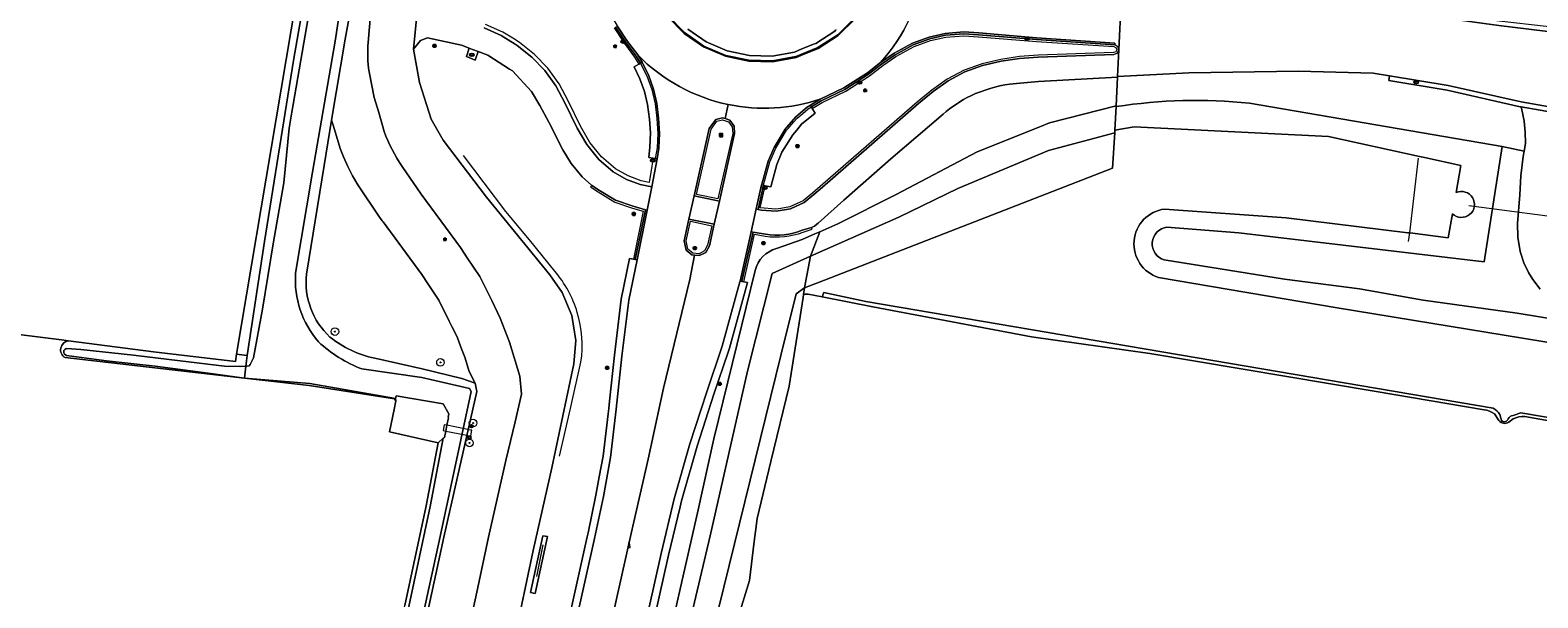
# Model space of a CAD drawing. Header units: metres. Extents: x 149984 to 156489, y 469398 to 478068.
# Tile 88 of 256: x 153676 to 153836, y 470538 to 470598. Entities that reach past the tile are written whole.
import ezdxf
from ezdxf.enums import TextEntityAlignment as Align

# ---------------------------------------------------------------- set-up
doc = ezdxf.new("R2010")
doc.units = ezdxf.units.M
doc.header["$LTSCALE"] = 0.75
for name, color, linetype, lineweight in [('B-WE-GK-BESCHOEIING-G', 252, 'GK-BESCHOEIING-SO', 18), ('B-WE-GR-BOOM-S', 252, 'Continuous', 25), ('B-WE-GR-GRAS-GV', 252, 'Continuous', 13), ('B-WE-GR-GROENVOORZIENING-GV', 252, 'Continuous', 18), ('B-WE-GR-HAAG-G', 252, 'GR-HAAG1-SO', 13), ('B-WE-IE-MEUBILAIR-S', 252, 'Continuous', 25), ('B-WE-IE-MEUBILAIR_WEGMEUBILAIR-GV', 252, 'Continuous', 18), ('B-WE-IE-MEUBILAIR_WEGMEUBILAIR-S', 252, 'Continuous', 25), ('B-WE-IE-TERREINAFSCHEIDING_KUNSTMATIG_HEKWERK_RASTER-G', 252, 'IE-TERREINAFSCHEIDING_KUNSTMATIG-SO', 18), ('B-WE-KW-KUNSTWERK_DEK-GV', 6, 'Continuous', 18), ('B-WE-KW-KUNSTWERK_DUIKER-G', 6, 'Continuous', 18), ('B-WE-KW-KUNSTWERK_STUW-G', 6, 'Continuous', 18), ('B-WE-OG-BEBOUWING_LAGE TRAFO-GV', 6, 'Continuous', 18), ('B-WE-OG-TERREIN_ERF-GV', 252, 'Continuous', 18), ('B-WE-OG-TERREIN_OEVER-GV', 252, 'Continuous', 18), ('B-WE-OG-WATER-GV', 252, 'Continuous', 18), ('B-WE-OG-WATER_SLOOT-GV', 252, 'Continuous', 18), ('B-WE-OG-WEG-GV', 252, 'Continuous', 18), ('B-WE-VH-GESLOTENVERHARDING-GV', 252, 'Continuous', 18), ('B-WE-VH-GESLOTENVERHARDING_ASFALT-GV', 252, 'Continuous', 18), ('B-WE-VH-GESLOTENVERHARDING_BETON-GV', 252, 'Continuous', 18), ('B-WE-VH-HALFVERHARDING-GV', 252, 'Continuous', 18), ('B-WE-VH-OPENVERHARDING-GV', 252, 'Continuous', 18)]:
    doc.layers.add(name, color=color, linetype=linetype, lineweight=lineweight)
doc.styles.add('NLCS-ISO', font='NLCS-ISO.ttf')
doc.linetypes.add('GK-BESCHOEIING-SO', pattern='A,18,-3,[1,NLCS.SHX,S=0.6,R=0,X=0,Y=0],-3', length=24)
doc.linetypes.add('GR-HAAG1-SO', pattern='A,6,[176,NLCS.SHX,S=0.125,R=0,X=0,Y=0],-2', length=8)
doc.linetypes.add('IE-TERREINAFSCHEIDING_KUNSTMATIG-SO', pattern='A,4,[82,NLCS.SHX,S=0.75,R=90,X=0,Y=0],4,-2', length=10)

# ---------------------------------------------------------------- blocks, each defined once
blk = doc.blocks.new('SIE-MEUBILAIR_BORD_INFORMATIE-SO')
h = blk.add_hatch(color=256)
h.dxf.hatch_style = 1
h.paths.add_polyline_path([(0.13, 0.2), (-0.33, 0.2), (-0.33, 0.08), (-0.13, 0.08), (-0.13, -0.65), (0.13, -0.65)])
h = blk.add_hatch(color=256)
h.dxf.hatch_style = 1
edge = h.paths.add_edge_path()
edge.add_arc((0, 0.5), 0.149, 0, 360)
for points in [[(-0.75, -0.75), (0.75, -0.75), (0.75, 0.75), (-0.75, 0.75)], [(0.13, 0.2), (-0.33, 0.2), (-0.33, 0.08), (-0.13, 0.08), (-0.13, -0.65), (0.13, -0.65)]]:
    blk.add_lwpolyline(points, close=True)
blk.add_circle((0, 0.5), 0.149)
blk = doc.blocks.new('SIE-MEUBILAIR_BORD_VERKEER-SO')
blk.add_lwpolyline([(-0.5625, -0.5625), (0.5625, -0.5625), (0.5625, 0.5625), (-0.5625, 0.5625)], close=True)
at = {"style": 'NLCS-ISO'}
blk.add_text('vb', height=0.75, dxfattribs=at).set_placement((0, 0), align=Align.MIDDLE_CENTER)
blk = doc.blocks.new('SIE-MEUBILAIR_PAAL_LICHTMAST-SO')
for points in [[(-0.62, 0), (-1, 0)], [(-0.71, 0.71), (-0.44, 0.44)], [(0, 1), (0, 0.62)], [(0.44, 0.44), (0.71, 0.71)], [(1, 0), (0.62, 0)], [(-0.71, -0.71), (-0.44, -0.44)], [(0, -0.62), (0, -1)], [(0.44, -0.44), (0.71, -0.71)]]:
    blk.add_lwpolyline(points)
blk.add_circle((0, 0), 0.5)
blk = doc.blocks.new('SIE-MEUBILAIR_PAAL_VERKEERSBORD-SO')
blk.add_circle((0, 0), 0.75)
at = {"style": 'NLCS-ISO'}
blk.add_text('vb', height=0.75, dxfattribs=at).set_placement((0, 0.07), align=Align.MIDDLE_CENTER)
blk = doc.blocks.new('SIE-MEUBILAIR_PAAL-SO')
blk.add_circle((0, 0), 0.75)
blk = doc.blocks.new('SIE-MEUBILAIR_PUT_KOLK-SO')
blk.add_ellipse((0, 0), major_axis=(1.25, 0), ratio=0.54)
at = {"style": 'NLCS-ISO'}
blk.add_text('klk', height=0.75, dxfattribs=at).set_placement((0.03, 0), align=Align.MIDDLE_CENTER)
blk = doc.blocks.new('SGR-BOOM_GBKN-SO')
at = {"linetype": 'ByBlock', "lineweight": 18}
h = blk.add_hatch(color=0, dxfattribs=at)
h.dxf.hatch_style = 1
edge = h.paths.add_edge_path()
edge.add_arc((0, 0), 0.25, 0, 360)
at = {"color": 0, "linetype": 'ByBlock', "lineweight": 18}
for radius in [2, 0.25]:
    blk.add_circle((0, 0), radius, dxfattribs=at)
at = {"color": 0, "linetype": 'ByBlock', "lineweight": 18, "style": 'NLCS-ISO'}
blk.add_attdef('SOORT', (2.5, 0), '', height=1.5, dxfattribs=at)
blk = doc.blocks.new('SIE-WEG_GELEIDECONSTRUCTIE-SO')
at = {"color": 0, "linetype": 'ByBlock', "lineweight": 18}
blk.add_lwpolyline([(0.4, -0.87), (0.2, 1.59), (-0.2, 1.59), (-0.4, -0.87), (-0.65, -0.87), (-0.65, -1.59), (0.65, -1.59), (0.65, -0.87)], close=True, dxfattribs=at)

msp = doc.modelspace()

# ---------------------------------------------------------------- linework, layer by layer
at = {"layer": 'B-WE-GK-BESCHOEIING-G', "flags": 128}
msp.add_lwpolyline([(153754.587, 470572.642), (153758.655, 470574.468), (153760.161, 470575.144), (153768, 470578.622)], dxfattribs=at)
at = {"layer": 'B-WE-GR-GRAS-GV', "flags": 128}
msp.add_lwpolyline([(153684.963, 470667.95), (153684.764, 470666.841), (153677.551, 470626.603), (153668.347, 470577.744), (153667.316, 470571.244), (153667.235, 470569.817), (153667.329, 470569.308), (153667.496, 470568.793), (153668.82, 470566.94), (153674.214, 470566.246), (153679.296, 470565.593), (153680.014, 470565.501), (153689.029, 470564.341), (153697.709, 470563.302), (153697.84, 470564.08), (153706.239, 470613.999), (153707.345, 470620.577), (153709.206, 470631.635), (153711.768, 470646.866), (153714.607, 470663.738), (153685.211, 470669.334)], close=True, dxfattribs=at)
for points in [[(153830.013, 470558.189), (153818.583, 470560.135), (153794.59, 470564.144), (153782.042, 470565.928), (153765.227, 470569.101), (153759.864, 470570.177), (153758.403, 470570.429), (153758.238, 470570.451), (153758.155, 470570.453), (153758.072, 470570.449), (153757.907, 470570.424), (153757.861, 470570.096), (153756.385, 470560.697), (153754.444, 470552.727), (153752.971, 470546.681), (153752.803, 470545.301), (153752.673, 470544.231), (153752.173, 470540.107), (153750.311, 470534.042)], [(153680.014, 470565.501), (153679.296, 470565.593), (153674.214, 470566.246)], [(153714.721, 470559.133), (153714.571, 470559.341), (153705.539, 470560.758), (153698.672, 470561.534), (153679.657, 470563.726)], [(153499.477, 470516.877), (153502.708, 470516.005), (153523.423, 470513.753), (153600.591, 470504.229), (153606.098, 470503.911), (153608.288, 470503.641), (153609.182, 470503.256), (153609.244, 470503.161), (153615.334, 470502.409), (153616.459, 470508.082), (153607.468, 470513.876), (153608.026, 470519.792), (153609.254, 470522.694), (153618.595, 470521.506), (153619.13, 470525.382), (153622.277, 470548.19), (153622.425, 470549.26), (153713.645, 470528.087), (153715.662, 470537.45), (153717.92, 470548.015), (153719.198, 470554.679), (153714.049, 470555.853), (153714.536, 470558.23), (153714.721, 470559.133)], [(153831.577, 470557.053), (153831.11, 470557.749)], [(153833.078, 470557.223), (153832.622, 470556.896)], [(154341.513, 470546.94), (154284.533, 470556.576), (154279.674, 470518.766), (154279.294, 470516.609), (154275.929, 470493.702), (154271.941, 470487.341), (154270.049, 470484.834), (154267.868, 470483.541), (154264.349, 470483.663), (154109.554, 470510.987), (153870.11, 470551.713), (153846.608, 470555.3), (153834.308, 470557.494)]]:
    msp.add_lwpolyline(points, dxfattribs=at)
at = {"layer": 'B-WE-GR-GRAS-GV'}
for points in [[(153679.657, 470563.726, -0.709272), (153680.014, 470565.501)], [(153831.11, 470557.749, 0.1442247), (153830.013, 470558.189)], [(153832.622, 470556.896, -0.4121947), (153831.577, 470557.053)], [(153834.308, 470557.494, 0.1413151), (153833.078, 470557.223)]]:
    msp.add_lwpolyline(points, format="xyb", dxfattribs=at)
at = {"layer": 'B-WE-GR-GROENVOORZIENING-GV', "flags": 128}
for points in [[(153711.823, 470610.989), (153709.323, 470597.482), (153707.901, 470588.886), (153708.099, 470588.242), (153708.805, 470585.892), (153709.155, 470584.987), (153709.606, 470583.981), (153710.11, 470583), (153710.665, 470582.047), (153712.991, 470578.622), (153713.261, 470578.229), (153713.354, 470578.098), (153717.452, 470572.521), (153718.125, 470571.521), (153719.266, 470569.825), (153720.371, 470567.571), (153720.639, 470567.024), (153721.185, 470565.909), (153721.604, 470564.822), (153722.015, 470563.757), (153722.46, 470562.258), (153723.096, 470561.011), (153723.283, 470560.117), (153719.803, 470544.677), (153716.047, 470527.38)], [(153711.783, 470597.119), (153712.214, 470602.122)], [(153724.048, 470598.663), (153725.863, 470597.87), (153727.354, 470596.933), (153727.567, 470596.799), (153729.116, 470595.556), (153730.488, 470594.149), (153731.671, 470592.509), (153732.613, 470590.738), (153733.926, 470588.046), (153734.937, 470586.301), (153736.195, 470584.715), (153737.744, 470583.401), (153739.135, 470582.608), (153740.595, 470582.07), (153741.842, 470581.823), (153742.379, 470584.797), (153742.182, 470584.828), (153741.984, 470584.86), (153741.503, 470584.936), (153741.61, 470586.023), (153741.677, 470587.545), (153741.582, 470589), (153741.367, 470590.559), (153741.064, 470591.926), (153740.569, 470593.276), (153739.947, 470594.544), (153740.448, 470594.831), (153740.621, 470594.931), (153740.795, 470595.03), (153740.337, 470595.794), (153739.245, 470597.237), (153738.159, 470598.87)], [(153732.987, 470535.844), (153734.987, 470544.725), (153735.074, 470545.145), (153735.911, 470549.159), (153736.264, 470551.096), (153736.659, 470553.268), (153737.187, 470557.776), (153737.254, 470558.345), (153737.334, 470559.096), (153737.858, 470563.983), (153738.595, 470569.918), (153739.477, 470574.227), (153739.87, 470574.152), (153740.066, 470574.112), (153740.262, 470574.072), (153741.341, 470579.34), (153741.149, 470579.394), (153739.85, 470579.757), (153737.982, 470580.392), (153736.279, 470581.427), (153735.472, 470581.976), (153735.436, 470582.001), (153734.433, 470582.894), (153733.272, 470584.31), (153732.391, 470585.744), (153730.902, 470588.683), (153729.968, 470590.423), (153729.072, 470591.908), (153727.049, 470594.105), (153726.757, 470594.292), (153724.443, 470595.773), (153723.435, 470596.163), (153723.115, 470595.252), (153722.187, 470595.647), (153722.468, 470596.52), (153721.664, 470596.829), (153718.068, 470597.614), (153717.306, 470597.311), (153716.58, 470596.418), (153717.198, 470592.861), (153718.437, 470589.005), (153719.705, 470586.764), (153724.311, 470580.718), (153731.021, 470572.494), (153732.343, 470570.628), (153733.364, 470568.184), (153733.778, 470565.518), (153733.549, 470563.078), (153731.219, 470552.031), (153729.269, 470543.269), (153727.922, 470536.925)], [(153713.47, 470587.692), (153712.888, 470589.681), (153712.397, 470591.273), (153711.874, 470594.012)], [(153755.028, 470575.284), (153757.739, 470576.225), (153759.114, 470576.836), (153759.636, 470577.068), (153761.533, 470577.91), (153767.728, 470581.024), (153776.281, 470585.523), (153782.929, 470588.178), (153783.961, 470588.59), (153791.021, 470590.401), (153791.166, 470593.449), (153782.8, 470592.973), (153780.463, 470592.77), (153779.773, 470592.71)], [(153717.452, 470572.521), (153713.354, 470578.098), (153713.261, 470578.229), (153712.991, 470578.622), (153710.665, 470582.047), (153710.11, 470583), (153709.606, 470583.981), (153709.155, 470584.987), (153708.805, 470585.892), (153708.099, 470588.242), (153707.901, 470588.886), (153707.106, 470584.08), (153705.236, 470572.561)], [(153772.68, 470589.505), (153767.164, 470584.772), (153762.182, 470580.408), (153759.443, 470577.962), (153759.311, 470577.856), (153759.071, 470577.663), (153758.726, 470577.528), (153757.762, 470577.215)], [(153713.968, 470498.637), (153714.235, 470498.62), (153716.727, 470509.629), (153720.635, 470526.703), (153720.896, 470527.841), (153723.283, 470538.87), (153724.535, 470544.69), (153726.366, 470552.822), (153727.336, 470556.927), (153728.023, 470559.832), (153727.826, 470561.751), (153726.751, 470565.371), (153726.269, 470566.621), (153725.771, 470567.912), (153724.86, 470569.771), (153723.605, 470572.332), (153722.273, 470574.312), (153721.542, 470575.398), (153717.383, 470581.058), (153715.377, 470583.981)], [(153753.863, 470576.794), (153752.552, 470577.029), (153752.355, 470577.064), (153751.182, 470571.829), (153751.368, 470571.787), (153751.574, 470571.744), (153751.965, 470571.668), (153750.042, 470564.709), (153749.9, 470564.291), (153748.399, 470559.86), (153746.621, 470554.34), (153744.984, 470548.553), (153744.826, 470547.9), (153743.59, 470542.8), (153741.619, 470533.947)], [(153712.467, 470563.667), (153717.489, 470562.524), (153721.707, 470561.516), (153723.096, 470561.011), (153722.46, 470562.258), (153722.015, 470563.757), (153721.604, 470564.822), (153721.185, 470565.909), (153720.639, 470567.024), (153720.371, 470567.571), (153719.266, 470569.825), (153718.125, 470571.521), (153717.452, 470572.521)], [(153742.449, 470527.007), (153742.859, 470527.709), (153743.453, 470528.265), (153744.181, 470528.628), (153744.762, 470528.728), (153744.947, 470529.568), (153745.856, 470533.655), (153745.459, 470534.061), (153744.994, 470534.726), (153744.644, 470535.457), (153744.418, 470536.236), (153744.323, 470537.041), (153746.677, 470547.272), (153748.393, 470555.111), (153750.86, 470565.168), (153752.783, 470572.958)]]:
    msp.add_lwpolyline(points, dxfattribs=at)
for points in [[(153780.797, 470595.437), (153782.771, 470595.573), (153790.765, 470595.842), (153791.145, 470595.981), (153791.303, 470596.336), (153791.191, 470596.69), (153790.864, 470596.885), (153790.891, 470597.06), (153782.598, 470597.618), (153776.467, 470598.129), (153774.879, 470598.232), (153772.913, 470598.076), (153771.221, 470597.696), (153769.446, 470597.043), (153767.487, 470595.985), (153766.053, 470594.994), (153764.674, 470593.906), (153762.177, 470592.305), (153759.666, 470591.111), (153758.622, 470590.473), (153758.727, 470590.303), (153758.831, 470590.132), (153759.142, 470589.623), (153757.697, 470588.448), (153757.186, 470587.835), (153756.756, 470587.32), (153755.613, 470585.477), (153755.077, 470584.191), (153754.439, 470581.803), (153753.842, 470581.939), (153753.647, 470581.983), (153753.451, 470582.028), (153752.87, 470579.475), (153753.08, 470579.428), (153753.425, 470579.352), (153754.99, 470579.242), (153756.521, 470579.504), (153757.966, 470580.166), (153758.979, 470580.99), (153759.903, 470581.794), (153770.083, 470590.648), (153771.617, 470591.908), (153773.236, 470593.065), (153774.994, 470594.016), (153776.875, 470594.67), (153778.833, 470595.121)], [(153729.454, 470538.738), (153730.789, 470544.755), (153730.293, 470544.828), (153728.966, 470538.847)], [(153729.454, 470538.738), (153728.966, 470538.847), (153730.293, 470544.828), (153730.789, 470544.755)]]:
    msp.add_lwpolyline(points, close=True, dxfattribs=at)
at = {"layer": 'B-WE-GR-GROENVOORZIENING-GV'}
for points in [[(153711.874, 470594.012, -0.0601822), (153711.783, 470597.119)], [(153775.641, 470591.478, 0.070855), (153772.68, 470589.505)], [(153779.773, 470592.71, 0.0716191), (153775.641, 470591.478)], [(153715.377, 470583.981, -0.0665668), (153713.47, 470587.692)], [(153757.762, 470577.215, -0.1326303), (153753.863, 470576.794)], [(153752.783, 470572.958, -0.27324), (153755.028, 470575.284)], [(153705.236, 470572.561, 0.2355424), (153707.718, 470565.905)], [(153707.718, 470565.905, 0.1224489), (153712.467, 470563.667)]]:
    msp.add_lwpolyline(points, format="xyb", dxfattribs=at)
at = {"layer": 'B-WE-GR-HAAG-G', "flags": 128}
msp.add_lwpolyline([(153729.651, 470540.523), (153730.308, 470543.869)], dxfattribs=at)
at = {"layer": 'B-WE-IE-MEUBILAIR_WEGMEUBILAIR-GV', "flags": 128}
for points in [[(153743.455, 470599.904), (153745.238, 470598.082), (153747.305, 470596.652), (153749.633, 470595.657), (153752.106, 470595.136), (153754.626, 470595.082), (153757.111, 470595.528), (153757.597, 470595.726), (153759.466, 470596.486), (153761.583, 470597.863), (153763.378, 470599.63)], [(153763.301, 470599.695), (153761.52, 470597.941), (153759.419, 470596.575), (153757.62, 470595.843), (153757.083, 470595.625), (153754.618, 470595.182), (153752.117, 470595.236), (153749.663, 470595.753), (153747.354, 470596.74), (153745.303, 470598.159), (153743.534, 470599.967)], [(153724.048, 470598.663), (153725.863, 470597.87), (153727.354, 470596.933), (153727.567, 470596.799), (153729.116, 470595.556), (153730.488, 470594.149), (153731.671, 470592.509), (153732.613, 470590.738), (153733.926, 470588.046), (153734.937, 470586.301), (153736.195, 470584.715), (153737.744, 470583.401), (153739.135, 470582.608), (153740.595, 470582.07), (153741.842, 470581.823), (153742.379, 470584.797), (153742.182, 470584.828), (153741.984, 470584.86), (153741.832, 470584.007), (153741.527, 470582.293), (153740.704, 470582.456), (153739.304, 470582.972), (153737.974, 470583.73), (153736.484, 470584.994), (153735.268, 470586.527), (153734.279, 470588.234), (153732.969, 470590.92), (153732.011, 470592.721), (153730.795, 470594.407), (153729.385, 470595.853), (153727.799, 470597.125), (153727.507, 470597.309), (153727.447, 470597.347), (153726.051, 470598.225), (153724.19, 470599.038)], [(153737.819, 470598.658), (153738.777, 470597.219), (153738.919, 470597.005), (153740.005, 470595.57), (153740.173, 470595.29), (153740.448, 470594.831), (153740.621, 470594.931), (153740.171, 470595.682), (153739.082, 470597.121), (153737.989, 470598.764)], [(153737.989, 470598.764), (153739.082, 470597.121), (153740.171, 470595.682), (153740.621, 470594.931), (153740.795, 470595.03), (153740.337, 470595.794), (153739.245, 470597.237), (153738.159, 470598.87)], [(153753.863, 470576.794), (153752.552, 470577.029), (153751.586, 470572.751), (153751.368, 470571.787), (153751.574, 470571.744), (153752.696, 470576.8), (153753.843, 470576.594)], [(153757.855, 470577.009), (153758.799, 470577.335), (153758.726, 470577.528), (153757.762, 470577.215)]]:
    msp.add_lwpolyline(points, dxfattribs=at)
for points in [[(153753.842, 470581.939), (153753.647, 470581.983), (153753.08, 470579.428), (153753.425, 470579.352), (153754.99, 470579.242), (153756.521, 470579.504), (153757.966, 470580.166), (153758.979, 470580.99), (153759.903, 470581.794), (153770.083, 470590.648), (153771.617, 470591.908), (153773.236, 470593.065), (153774.994, 470594.016), (153776.875, 470594.67), (153778.833, 470595.121), (153780.797, 470595.437), (153782.771, 470595.573), (153790.765, 470595.842), (153791.145, 470595.981), (153791.303, 470596.336), (153791.191, 470596.69), (153790.864, 470596.885), (153782.583, 470597.419), (153776.452, 470597.93), (153774.88, 470598.031), (153772.943, 470597.878), (153771.278, 470597.504), (153769.528, 470596.86), (153767.592, 470595.814), (153766.172, 470594.833), (153764.79, 470593.743), (153762.274, 470592.13), (153759.761, 470590.935), (153758.727, 470590.303), (153758.831, 470590.132), (153759.857, 470590.759), (153762.372, 470591.955), (153764.906, 470593.58), (153766.291, 470594.672), (153767.696, 470595.643), (153769.611, 470596.677), (153771.334, 470597.311), (153772.973, 470597.679), (153774.882, 470597.831), (153776.437, 470597.73), (153782.568, 470597.219), (153790.78, 470596.698), (153791.023, 470596.557), (153791.089, 470596.348), (153790.997, 470596.14), (153790.726, 470596.041), (153782.761, 470595.773), (153780.774, 470595.636), (153778.795, 470595.317), (153776.82, 470594.862), (153774.913, 470594.2), (153773.13, 470593.235), (153771.495, 470592.067), (153769.954, 470590.801), (153759.945, 470582.096), (153758.85, 470581.143), (153758.681, 470581.005), (153757.86, 470580.337), (153757.214, 470580.041), (153756.461, 470579.697), (153755.502, 470579.533), (153754.98, 470579.443), (153753.319, 470579.58)], [(153790.864, 470596.885), (153790.891, 470597.06), (153782.598, 470597.618), (153776.467, 470598.129), (153774.879, 470598.232), (153772.913, 470598.076), (153771.221, 470597.696), (153769.446, 470597.043), (153767.487, 470595.985), (153766.053, 470594.994), (153764.674, 470593.906), (153762.177, 470592.305), (153759.666, 470591.111), (153758.622, 470590.473), (153758.727, 470590.303), (153759.761, 470590.935), (153762.274, 470592.13), (153764.79, 470593.743), (153766.172, 470594.833), (153767.592, 470595.814), (153769.528, 470596.86), (153771.278, 470597.504), (153772.943, 470597.878), (153774.88, 470598.031), (153776.452, 470597.93), (153782.583, 470597.419)], [(153740.621, 470594.931), (153740.636, 470594.907), (153740.637, 470594.905), (153741.298, 470593.598), (153741.816, 470592.122), (153742.166, 470590.601), (153742.352, 470589.07), (153742.452, 470587.461), (153742.383, 470585.944), (153742.284, 470585.396), (153742.182, 470584.828), (153742.379, 470584.797), (153742.582, 470585.922), (153742.652, 470587.463), (153742.551, 470589.088), (153742.363, 470590.636), (153742.008, 470592.178), (153741.482, 470593.677), (153740.812, 470595.002), (153740.795, 470595.03)], [(153758.622, 470590.473), (153758.272, 470590.259), (153757.091, 470589.228), (153756.127, 470588.143), (153755.948, 470587.942), (153754.774, 470585.995), (153754.155, 470584.539), (153753.467, 470582.097), (153753.451, 470582.028), (153753.647, 470581.983), (153753.661, 470582.048), (153754.344, 470584.472), (153754.953, 470585.904), (153756.11, 470587.823), (153756.282, 470588.016), (153756.887, 470588.698), (153757.232, 470589.086), (153757.812, 470589.592), (153758.391, 470590.097), (153758.567, 470590.205), (153758.727, 470590.303)], [(153746.315, 470580.861), (153748.98, 470580.295), (153750.594, 470587.467), (153750.535, 470588.254), (153750.08, 470588.884), (153749.597, 470589.049), (153749.328, 470589.141), (153748.604, 470588.956), (153747.919, 470588.016)], [(153748.105, 470587.932), (153748.723, 470588.78), (153749.32, 470588.932), (153749.955, 470588.715), (153750.34, 470588.183), (153750.392, 470587.482), (153748.828, 470580.532), (153746.554, 470581.015)], [(153741.149, 470579.394), (153739.85, 470579.757), (153737.982, 470580.392), (153736.279, 470581.427), (153735.472, 470581.976), (153735.339, 470581.828), (153736.149, 470581.273), (153737.896, 470580.21), (153739.791, 470579.566), (153740.913, 470579.24), (153739.87, 470574.152), (153740.066, 470574.112)], [(153753.647, 470581.983), (153753.451, 470582.028), (153752.87, 470579.475), (153753.08, 470579.428)], [(153741.149, 470579.394), (153740.066, 470574.112), (153740.262, 470574.072), (153741.341, 470579.34)], [(153748.438, 470577.849), (153745.758, 470578.402), (153745.243, 470576.094), (153745.465, 470575.111), (153746.075, 470574.608), (153746.361, 470574.579), (153746.869, 470574.528), (153747.552, 470574.874), (153747.931, 470575.557)], [(153747.742, 470575.629), (153747.407, 470575.025), (153746.831, 470574.733), (153746.155, 470574.801), (153745.645, 470575.222), (153745.448, 470576.094), (153745.91, 470578.166), (153748.199, 470577.694)], [(153752.552, 470577.029), (153752.355, 470577.064), (153751.182, 470571.829), (153751.368, 470571.787), (153751.586, 470572.751)]]:
    msp.add_lwpolyline(points, close=True, dxfattribs=at)
at = {"layer": 'B-WE-IE-MEUBILAIR_WEGMEUBILAIR-GV'}
for points in [[(153753.843, 470576.594, 0.1223627), (153757.855, 470577.009)], [(153757.762, 470577.215, -0.1326303), (153753.863, 470576.794)]]:
    msp.add_lwpolyline(points, format="xyb", dxfattribs=at)
at = {"layer": 'B-WE-IE-TERREINAFSCHEIDING_KUNSTMATIG_HEKWERK_RASTER-G', "flags": 128}
for points in [[(153724.056, 470582.26), (153721.859, 470585.147)], [(153728.854, 470576.186), (153726.368, 470579.221), (153724.056, 470582.26)], [(153731.558, 470572.885), (153728.854, 470576.186)], [(153733.201, 470558.317), (153734.316, 470563.229)], [(153732.053, 470553.262), (153733.201, 470558.317)]]:
    msp.add_lwpolyline(points, dxfattribs=at)
at = {"layer": 'B-WE-IE-TERREINAFSCHEIDING_KUNSTMATIG_HEKWERK_RASTER-G'}
for points in [[(153733.932, 470568.517, 0.0990172), (153731.558, 470572.885)], [(153734.316, 470563.229, 0.1081758), (153733.932, 470568.517)]]:
    msp.add_lwpolyline(points, format="xyb", dxfattribs=at)
at = {"layer": 'B-WE-KW-KUNSTWERK_DEK-GV', "flags": 128}
msp.add_lwpolyline([(153722.329, 470555.481), (153722.543, 470555.439), (153722.641, 470555.42), (153722.755, 470556.026), (153722.659, 470556.045), (153722.451, 470556.086), (153722.16, 470556.144), (153720.123, 470556.55), (153719.827, 470556.609), (153719.718, 470555.992), (153720.004, 470555.936), (153722.034, 470555.539)], close=True, dxfattribs=at)
at = {"layer": 'B-WE-KW-KUNSTWERK_DUIKER-G', "flags": 128}
msp.add_lwpolyline([(153840.201, 470578.254), (153828.378, 470579.796)], dxfattribs=at)
at = {"layer": 'B-WE-KW-KUNSTWERK_STUW-G', "flags": 128}
for points in [[(153823.012, 470584.847), (153822.084, 470576.94)], [(153822.084, 470576.94), (153821.975, 470576.015)]]:
    msp.add_lwpolyline(points, dxfattribs=at)
at = {"layer": 'B-WE-OG-BEBOUWING_LAGE TRAFO-GV', "flags": 128}
msp.add_lwpolyline([(153714.721, 470559.133), (153714.536, 470558.23), (153714.049, 470555.853), (153719.198, 470554.679), (153719.73, 470555.177), (153719.873, 470555.259), (153720.004, 470555.936), (153720.123, 470556.55), (153720.274, 470557.333), (153720.233, 470557.405), (153720.312, 470557.756), (153719.708, 470558.826), (153714.729, 470559.656), (153714.685, 470559.394)], close=True, dxfattribs=at)
at = {"layer": 'B-WE-OG-TERREIN_ERF-GV', "flags": 128}
msp.add_lwpolyline([(153697.84, 470564.08), (153698.968, 470563.941), (153700.794, 470576.015), (153703.879, 470595.203), (153706.734, 470611.62), (153707.328, 470613.971), (153708.028, 470618.717), (153708.102, 470620.472), (153709.627, 470630.142), (153714.453, 470659.462), (153714.51, 470659.93), (153714.604, 470660.392), (153714.606, 470660.398), (153714.622, 470660.465), (153714.607, 470663.738), (153711.768, 470646.866), (153709.206, 470631.635), (153707.345, 470620.577), (153706.239, 470613.999)], close=True, dxfattribs=at)
at = {"layer": 'B-WE-OG-TERREIN_OEVER-GV', "flags": 128}
for points in [[(153706.734, 470611.62), (153703.879, 470595.203), (153700.794, 470576.015), (153698.968, 470563.941), (153698.885, 470563.392), (153698.849, 470563.079), (153698.819, 470562.815), (153698.926, 470562.822), (153699.161, 470562.855), (153699.283, 470562.996), (153699.627, 470563.716), (153700.563, 470568.84), (153701.706, 470575.78), (153702.822, 470582.245), (153703.401, 470588.048), (153703.681, 470589.746), (153707.328, 470610.78)], [(153705.236, 470572.561), (153707.106, 470584.08), (153707.901, 470588.886), (153709.323, 470597.482), (153711.823, 470610.989)], [(153710.146, 470609.563), (153708.26, 470597.256), (153705.881, 470583.36), (153704.082, 470572.672)], [(153791.017, 470590.319), (153790.898, 470587.81), (153792.926, 470588.193), (153813.502, 470587.167), (153823.156, 470585.041), (153823.694, 470584.923), (153827.535, 470584.077), (153827.037, 470581.202)], [(153796.393, 470577.545), (153804.009, 470576.961), (153830.007, 470573.885), (153831.914, 470586.109), (153805.162, 470590.689)], [(153826.649, 470578.969), (153826.209, 470576.432), (153822.154, 470576.931), (153822.084, 470576.94), (153821.914, 470576.96), (153809.046, 470578.544), (153796.139, 470579.466)], [(153745.905, 470535.853), (153748.002, 470544.844), (153751.951, 470562.277), (153754.587, 470572.642), (153758.655, 470574.468), (153759.636, 470577.068), (153759.114, 470576.836), (153757.739, 470576.225), (153755.028, 470575.284)], [(154261.576, 470495.951), (154261.082, 470497.445), (154260.841, 470498.175), (154249.844, 470500), (154249.543, 470500.05), (154000, 470541.076), (153833.511, 470568.447), (153823.536, 470569.825), (153816.8, 470571.01), (153808.856, 470572.051), (153796.095, 470574.072)], [(153752.783, 470572.958), (153750.86, 470565.168), (153748.393, 470555.111), (153746.677, 470547.272), (153744.323, 470537.041), (153744.418, 470536.236), (153744.644, 470535.457), (153744.994, 470534.726), (153745.459, 470534.061), (153745.856, 470533.655), (153746.026, 470533.482), (153746.794, 470533.306), (153747.692, 470533.1), (153747.847, 470533.064), (153748.055, 470533.034), (153748.081, 470533.032), (153748.159, 470533.026), (153748.238, 470533.023), (153748.264, 470533.022), (153748.28, 470533.022), (153748.474, 470533.028), (153748.77, 470533.067), (153748.781, 470533.068)], [(153795.516, 470572.223), (153814.432, 470569.007), (154000, 470538.608), (154150.244, 470513.995), (154231.857, 470500.778), (154236.647, 470500), (154261.576, 470495.951)], [(153750.311, 470534.042), (153752.173, 470540.107), (153752.673, 470544.231), (153752.803, 470545.301), (153752.971, 470546.681), (153754.444, 470552.727), (153756.385, 470560.697), (153757.861, 470570.096), (153757.907, 470570.424), (153758.003, 470571.102), (153757.115, 470570.493), (153755.499, 470563.958), (153753.334, 470555.202), (153748.356, 470534.954)], [(153830.973, 470558.37), (153764.504, 470569.675), (153760.037, 470570.611), (153759.864, 470570.177), (153765.227, 470569.101), (153782.042, 470565.928), (153794.59, 470564.144), (153818.583, 470560.135), (153830.013, 470558.189)], [(153679.861, 470564.691), (153681.318, 470564.569), (153686.904, 470563.966), (153691.864, 470563.378), (153696.552, 470562.799), (153698.258, 470562.78), (153698.819, 470562.815), (153698.849, 470563.079), (153698.885, 470563.392), (153698.968, 470563.941), (153697.84, 470564.08), (153697.709, 470563.302), (153689.029, 470564.341), (153680.014, 470565.501)], [(153679.657, 470563.726), (153698.672, 470561.534), (153694.826, 470562.089), (153689.207, 470562.823), (153684.059, 470563.384), (153680.349, 470563.892), (153679.818, 470563.963)], [(153716.047, 470527.38), (153719.803, 470544.677), (153723.283, 470560.117), (153723.096, 470561.011), (153721.707, 470561.516), (153717.489, 470562.524), (153712.467, 470563.667)], [(153711.115, 470562.532), (153717.46, 470561.624), (153722.498, 470560.46), (153722.695, 470560.143), (153719.384, 470544.768), (153715.628, 470527.47), (153711.128, 470506.165), (153709.958, 470501.583)], [(153983.958, 470532.87), (153964.86, 470535.827), (153949.158, 470538.789), (153935.678, 470540.937), (153920.415, 470543.608), (153906.196, 470545.895), (153893.664, 470547.918), (153880.706, 470550.268), (153867.025, 470552.597), (153855.402, 470554.215), (153833.907, 470557.871), (153833.075, 470557.601)], [(153831.11, 470557.749), (153831.577, 470557.053)], [(153831.782, 470557.313), (153831.666, 470557.681)], [(153832.543, 470557.24), (153832.472, 470557.083)], [(153832.622, 470556.896), (153833.078, 470557.223)], [(153834.308, 470557.494), (153846.608, 470555.3), (153870.11, 470551.713), (154109.554, 470510.987), (154264.349, 470483.663), (154267.868, 470483.541), (154270.049, 470484.834), (154271.941, 470487.341), (154275.929, 470493.702), (154279.294, 470516.609), (154279.674, 470518.766), (154284.533, 470556.576)], [(153716.081, 470537.36), (153718.34, 470547.93), (153719.73, 470555.177), (153719.198, 470554.679), (153717.92, 470548.015), (153715.662, 470537.45)]]:
    msp.add_lwpolyline(points, dxfattribs=at)
for points in [[(153758.655, 470574.468), (153760.161, 470575.144), (153768, 470578.622), (153774.263, 470581.661), (153783.844, 470585.655), (153790.886, 470587.548), (153790.898, 470587.81), (153791.017, 470590.319), (153791.021, 470590.401), (153783.961, 470588.59), (153782.929, 470588.178), (153776.281, 470585.523), (153767.728, 470581.024), (153761.533, 470577.91), (153759.636, 470577.068)], [(153714.721, 470559.133), (153714.685, 470559.394), (153705.593, 470560.966), (153698.672, 470561.534), (153705.539, 470560.758), (153714.571, 470559.341)]]:
    msp.add_lwpolyline(points, close=True, dxfattribs=at)
at = {"layer": 'B-WE-OG-TERREIN_OEVER-GV'}
for points in [[(153805.162, 470590.689, 0.0639083), (153791.017, 470590.319)], [(153827.037, 470581.202, -1.90055), (153826.649, 470578.969)], [(153796.139, 470579.466, 0.803128), (153795.516, 470572.223)], [(153796.095, 470574.072, -0.8028079), (153796.393, 470577.545)], [(153755.028, 470575.284, 0.27324), (153752.783, 470572.958)], [(153704.082, 470572.672, 0.197544), (153706.516, 470565.394)], [(153707.718, 470565.905, -0.2355424), (153705.236, 470572.561)], [(153712.467, 470563.667, -0.1224489), (153707.718, 470565.905)], [(153680.014, 470565.501, 0.709272), (153679.657, 470563.726)], [(153679.818, 470563.963, -0.8998329), (153679.861, 470564.691)], [(153706.516, 470565.394, 0.0982546), (153711.115, 470562.532)], [(153830.013, 470558.189, -0.1442247), (153831.11, 470557.749)], [(153831.666, 470557.681, 0.1403682), (153830.973, 470558.37)], [(153831.577, 470557.053, 0.4121947), (153832.622, 470556.896)], [(153832.472, 470557.083, -0.7356753), (153831.782, 470557.313)], [(153833.075, 470557.601, 0.1815753), (153832.543, 470557.24)], [(153833.078, 470557.223, -0.1413151), (153834.308, 470557.494)]]:
    msp.add_lwpolyline(points, format="xyb", dxfattribs=at)
at = {"layer": 'B-WE-OG-WATER-GV', "flags": 128}
for points in [[(153704.082, 470572.672), (153705.881, 470583.36), (153708.26, 470597.256), (153710.146, 470609.563), (153708.637, 470610.54), (153707.328, 470610.78), (153703.681, 470589.746), (153703.401, 470588.048), (153702.822, 470582.245), (153701.706, 470575.78), (153700.563, 470568.84), (153699.627, 470563.716), (153699.283, 470562.996), (153699.161, 470562.855), (153698.926, 470562.822), (153698.819, 470562.815), (153698.675, 470561.559), (153698.672, 470561.534), (153705.593, 470560.966), (153714.685, 470559.394)], [(153827.037, 470581.202), (153827.535, 470584.077), (153823.694, 470584.923), (153823.156, 470585.041), (153813.502, 470587.167), (153792.926, 470588.193), (153790.898, 470587.81)], [(153790.898, 470587.81), (153790.886, 470587.548), (153790.632, 470583.807), (153760.132, 470571.931), (153758.003, 470571.102), (153757.907, 470570.424), (153758.072, 470570.449), (153758.155, 470570.453), (153758.238, 470570.451), (153758.403, 470570.429), (153759.864, 470570.177), (153760.037, 470570.611), (153764.504, 470569.675), (153830.973, 470558.37)], [(153796.139, 470579.466), (153809.046, 470578.544), (153821.914, 470576.96), (153822.084, 470576.94), (153822.154, 470576.931), (153826.209, 470576.432), (153826.649, 470578.969)], [(154000, 470538.608), (153814.432, 470569.007), (153795.516, 470572.223)], [(153679.818, 470563.963), (153680.349, 470563.892), (153684.059, 470563.384), (153689.207, 470562.823), (153694.826, 470562.089), (153698.672, 470561.534), (153698.675, 470561.559), (153698.819, 470562.815), (153698.258, 470562.78), (153696.552, 470562.799), (153691.864, 470563.378), (153686.904, 470563.966), (153681.318, 470564.569), (153679.861, 470564.691)], [(153709.958, 470501.583), (153711.128, 470506.165), (153715.628, 470527.47), (153719.384, 470544.768), (153722.695, 470560.143), (153722.498, 470560.46), (153717.46, 470561.624), (153711.115, 470562.532)], [(153714.685, 470559.394), (153714.729, 470559.656), (153719.708, 470558.826), (153720.312, 470557.756), (153720.233, 470557.405), (153720.274, 470557.333), (153720.123, 470556.55), (153720.004, 470555.936), (153719.873, 470555.259), (153719.73, 470555.177), (153718.34, 470547.93), (153716.081, 470537.36), (153712.992, 470523.025), (153708.427, 470501.976)], [(153833.075, 470557.601), (153833.907, 470557.871), (153855.402, 470554.215), (153867.025, 470552.597), (153880.706, 470550.268), (153893.664, 470547.918), (153906.196, 470545.895), (153920.415, 470543.608), (153935.678, 470540.937), (153949.158, 470538.789), (153964.86, 470535.827), (153983.958, 470532.87)], [(153831.666, 470557.681), (153831.782, 470557.313)], [(153832.472, 470557.083), (153832.543, 470557.24)]]:
    msp.add_lwpolyline(points, dxfattribs=at)
msp.add_lwpolyline([(153790.886, 470587.548), (153783.844, 470585.655), (153774.263, 470581.661), (153768, 470578.622), (153760.161, 470575.144), (153758.655, 470574.468), (153758.003, 470571.102), (153760.132, 470571.931), (153790.632, 470583.807)], close=True, dxfattribs=at)
at = {"layer": 'B-WE-OG-WATER-GV'}
for points in [[(153826.649, 470578.969, 1.90055), (153827.037, 470581.202)], [(153795.516, 470572.223, -0.803128), (153796.139, 470579.466)], [(153706.516, 470565.394, -0.197544), (153704.082, 470572.672)], [(153679.861, 470564.691, 0.8998329), (153679.818, 470563.963)], [(153711.115, 470562.532, -0.0982546), (153706.516, 470565.394)], [(153830.973, 470558.37, -0.1403682), (153831.666, 470557.681)], [(153831.782, 470557.313, 0.7356753), (153832.472, 470557.083)], [(153832.543, 470557.24, -0.1815753), (153833.075, 470557.601)]]:
    msp.add_lwpolyline(points, format="xyb", dxfattribs=at)
at = {"layer": 'B-WE-OG-WATER_SLOOT-GV', "flags": 128}
msp.add_lwpolyline([(153758.655, 470574.468), (153754.587, 470572.642), (153751.951, 470562.277), (153748.002, 470544.844), (153745.905, 470535.853), (153747.24, 470535.364), (153747.901, 470535.121), (153748.356, 470534.954), (153753.334, 470555.202), (153755.499, 470563.958), (153757.115, 470570.493), (153758.003, 470571.102)], close=True, dxfattribs=at)
at = {"layer": 'B-WE-OG-WEG-GV', "flags": 128}
for points in [[(153819.896, 470593.102), (153819.978, 470593.579), (153818.261, 470593.869), (153810.353, 470594.074), (153798.712, 470593.9), (153791.169, 470593.51), (153791.166, 470593.449), (153791.021, 470590.401), (153791.017, 470590.319)], [(153805.162, 470590.689), (153831.914, 470586.109), (153834.254, 470585.609), (153834.378, 470586.395), (153834.36, 470587.609), (153834.251, 470588.787), (153834.07, 470589.675), (153833.94, 470590.291), (153833.819, 470590.311), (153826.074, 470592.08), (153819.896, 470593.102)], [(153835.937, 470570.97), (153835.176, 470572.003), (153834.723, 470572.747), (153834.197, 470573.78), (153833.835, 470574.958), (153833.581, 470576.498), (153833.545, 470577.93), (153833.78, 470580.957), (153833.889, 470582.987), (153834.161, 470585.017), (153834.254, 470585.609), (153831.914, 470586.109), (153830.007, 470573.885), (153804.009, 470576.961), (153796.393, 470577.545)], [(153796.095, 470574.072), (153808.856, 470572.051), (153816.8, 470571.01), (153823.536, 470569.825), (153833.511, 470568.447), (154000, 470541.076), (154249.543, 470500.05), (154249.844, 470500)]]:
    msp.add_lwpolyline(points, dxfattribs=at)
at = {"layer": 'B-WE-OG-WEG-GV'}
for points in [[(153791.017, 470590.319, -0.0639083), (153805.162, 470590.689)], [(153796.393, 470577.545, 0.8028079), (153796.095, 470574.072)]]:
    msp.add_lwpolyline(points, format="xyb", dxfattribs=at)
at = {"layer": 'B-WE-VH-GESLOTENVERHARDING-GV', "flags": 128}
for points in [[(153766.053, 470594.994), (153767.487, 470595.985), (153769.446, 470597.043), (153771.221, 470597.696), (153772.913, 470598.076), (153774.879, 470598.232), (153776.467, 470598.129), (153782.598, 470597.618), (153790.891, 470597.06), (153790.864, 470596.885), (153791.191, 470596.69), (153791.303, 470596.336), (153791.548, 470601.489), (153791.795, 470606.698)], [(153712.214, 470602.122), (153711.783, 470597.119)], [(153717.069, 470601.42), (153716.58, 470596.418), (153717.306, 470597.311), (153718.068, 470597.614), (153721.664, 470596.829), (153722.468, 470596.52), (153722.823, 470596.389), (153723.435, 470596.163), (153724.443, 470595.773), (153726.757, 470594.292), (153727.049, 470594.105), (153729.072, 470591.908), (153729.968, 470590.423), (153730.902, 470588.683), (153732.391, 470585.744), (153733.272, 470584.31), (153734.433, 470582.894), (153735.436, 470582.001), (153735.472, 470581.976), (153736.279, 470581.427), (153737.982, 470580.392), (153739.85, 470579.757), (153741.149, 470579.394), (153741.341, 470579.34), (153741.842, 470581.823), (153740.595, 470582.07), (153739.135, 470582.608), (153737.744, 470583.401), (153736.195, 470584.715), (153734.937, 470586.301), (153733.926, 470588.046), (153732.613, 470590.738), (153731.671, 470592.509), (153730.488, 470594.149), (153729.116, 470595.556), (153727.567, 470596.799), (153727.354, 470596.933), (153725.863, 470597.87), (153724.048, 470598.663)], [(153727.922, 470536.925), (153729.269, 470543.269), (153731.219, 470552.031), (153733.549, 470563.078), (153733.778, 470565.518), (153733.364, 470568.184), (153732.343, 470570.628), (153731.021, 470572.494), (153724.311, 470580.718), (153719.705, 470586.764), (153718.437, 470589.005), (153717.198, 470592.861), (153716.58, 470596.418), (153717.069, 470601.42)], [(153737.235, 470600.457), (153738.159, 470598.87), (153739.245, 470597.237), (153740.337, 470595.794)], [(153743.455, 470599.904), (153745.238, 470598.082), (153747.305, 470596.652), (153749.633, 470595.657), (153752.106, 470595.136), (153754.626, 470595.082), (153757.111, 470595.528), (153757.597, 470595.726), (153759.466, 470596.486), (153761.583, 470597.863), (153763.378, 470599.63)], [(153763.378, 470599.63), (153761.583, 470597.863), (153759.466, 470596.486), (153757.597, 470595.726), (153757.111, 470595.528), (153754.626, 470595.082), (153752.106, 470595.136), (153749.633, 470595.657), (153747.305, 470596.652), (153745.238, 470598.082), (153743.455, 470599.904)], [(153761.344, 470598.469), (153761.294, 470598.42), (153761.205, 470598.333), (153759.187, 470597.02), (153758.966, 470596.93), (153758.87, 470596.891), (153757.734, 470596.429), (153756.943, 470596.107), (153754.579, 470595.683), (153752.175, 470595.735), (153749.814, 470596.232), (153747.597, 470597.18), (153745.627, 470598.543)], [(153779.773, 470592.71), (153780.463, 470592.77), (153782.8, 470592.973), (153791.166, 470593.449), (153791.169, 470593.51), (153791.303, 470596.336), (153791.145, 470595.981), (153790.765, 470595.842), (153782.771, 470595.573)], [(153740.337, 470595.794), (153740.795, 470595.03), (153740.812, 470595.002), (153741.482, 470593.677), (153742.008, 470592.178), (153742.363, 470590.636), (153742.551, 470589.088), (153742.652, 470587.463), (153742.582, 470585.922), (153742.379, 470584.797), (153741.842, 470581.823), (153741.341, 470579.34), (153740.262, 470574.072)], [(153782.771, 470595.573), (153780.797, 470595.437), (153778.833, 470595.121), (153776.875, 470594.67), (153774.994, 470594.016), (153773.236, 470593.065), (153771.617, 470591.908), (153770.083, 470590.648), (153759.903, 470581.794), (153758.979, 470580.99), (153757.966, 470580.166), (153756.521, 470579.504), (153754.99, 470579.242), (153753.425, 470579.352), (153753.08, 470579.428), (153752.87, 470579.475), (153752.355, 470577.064), (153752.552, 470577.029), (153753.863, 470576.794)], [(153759.666, 470591.111), (153762.177, 470592.305), (153764.674, 470593.906), (153766.053, 470594.994)], [(153711.874, 470594.012), (153712.397, 470591.273), (153712.888, 470589.681), (153713.47, 470587.692)], [(153749.931, 470590.542), (153749.597, 470589.049), (153750.08, 470588.884), (153750.535, 470588.254), (153750.594, 470587.467), (153748.98, 470580.295), (153748.438, 470577.849), (153747.931, 470575.557), (153747.552, 470574.874), (153746.869, 470574.528), (153746.361, 470574.579), (153745.846, 470572.009), (153743.046, 470560.469), (153741.453, 470552.975), (153739.627, 470545.082), (153734.789, 470523.467)], [(153734.789, 470523.467), (153739.627, 470545.082), (153741.453, 470552.975), (153743.046, 470560.469), (153745.846, 470572.009), (153746.361, 470574.579), (153746.075, 470574.608), (153745.465, 470575.111), (153745.243, 470576.094), (153745.758, 470578.402), (153746.315, 470580.861), (153747.919, 470588.016), (153748.604, 470588.956), (153749.328, 470589.141), (153749.597, 470589.049), (153749.931, 470590.542)], [(153752.355, 470577.064), (153752.87, 470579.475), (153753.451, 470582.028), (153753.467, 470582.097), (153754.155, 470584.539), (153754.774, 470585.995), (153755.948, 470587.942), (153756.127, 470588.143), (153757.091, 470589.228), (153758.272, 470590.259), (153758.622, 470590.473), (153759.666, 470591.111)], [(153757.762, 470577.215), (153758.726, 470577.528), (153759.071, 470577.663), (153759.311, 470577.856), (153759.443, 470577.962), (153762.182, 470580.408), (153767.164, 470584.772), (153772.68, 470589.505)], [(153715.377, 470583.981), (153717.383, 470581.058), (153721.542, 470575.398), (153722.273, 470574.312), (153723.605, 470572.332), (153724.86, 470569.771), (153725.771, 470567.912), (153726.269, 470566.621), (153726.751, 470565.371), (153727.826, 470561.751), (153728.023, 470559.832), (153727.336, 470556.927), (153726.366, 470552.822), (153724.535, 470544.69), (153723.283, 470538.87), (153720.896, 470527.841)], [(153740.065, 470530.647), (153742.811, 470542.981), (153744.21, 470548.756), (153745.855, 470554.572), (153747.639, 470560.111), (153749.278, 470564.947), (153751.168, 470571.767), (153751.182, 470571.829), (153752.355, 470577.064)], [(153740.262, 470574.072), (153739.386, 470569.793), (153738.653, 470563.891), (153738.049, 470558.256), (153737.451, 470553.15), (153736.696, 470549.006), (153735.769, 470544.556), (153733.768, 470535.67)]]:
    msp.add_lwpolyline(points, dxfattribs=at)
at = {"layer": 'B-WE-VH-GESLOTENVERHARDING-GV'}
for points in [[(153766.053, 470594.994, 0.1424691), (153770.868, 470605.049)], [(153770.868, 470605.049, -0.1424691), (153766.053, 470594.994)], [(153711.783, 470597.119, 0.0601822), (153711.874, 470594.012)], [(153740.337, 470595.794, 0.1492638), (153749.931, 470590.542)], [(153749.931, 470590.542, -0.1492638), (153740.337, 470595.794)], [(153772.68, 470589.505, -0.070855), (153775.641, 470591.478)], [(153775.641, 470591.478, -0.0716191), (153779.773, 470592.71)], [(153749.931, 470590.542, 0.1324068), (153759.666, 470591.111)], [(153759.666, 470591.111, -0.1324068), (153749.931, 470590.542)], [(153713.47, 470587.692, 0.0665668), (153715.377, 470583.981)], [(153753.863, 470576.794, 0.1326303), (153757.762, 470577.215)]]:
    msp.add_lwpolyline(points, format="xyb", dxfattribs=at)
at = {"layer": 'B-WE-VH-GESLOTENVERHARDING-GV', "flags": 128}
for points in [[(153740.448, 470594.831), (153739.947, 470594.544), (153740.569, 470593.276), (153741.064, 470591.926), (153741.367, 470590.559), (153741.582, 470589), (153741.677, 470587.545), (153741.61, 470586.023), (153741.503, 470584.936), (153741.984, 470584.86), (153742.182, 470584.828), (153742.379, 470584.797), (153742.582, 470585.922), (153742.652, 470587.463), (153742.551, 470589.088), (153742.363, 470590.636), (153742.008, 470592.178), (153741.482, 470593.677), (153740.812, 470595.002), (153740.795, 470595.03), (153740.621, 470594.931)], [(153754.774, 470585.995), (153754.155, 470584.539), (153753.467, 470582.097), (153753.451, 470582.028), (153753.647, 470581.983), (153753.842, 470581.939), (153754.439, 470581.803), (153755.077, 470584.191), (153755.613, 470585.477), (153756.756, 470587.32), (153757.186, 470587.835), (153757.697, 470588.448), (153759.142, 470589.623), (153758.831, 470590.132), (153758.727, 470590.303), (153758.622, 470590.473), (153758.272, 470590.259), (153757.091, 470589.228), (153756.127, 470588.143), (153755.948, 470587.942)], [(153748.438, 470577.849), (153748.98, 470580.295), (153746.315, 470580.861), (153745.758, 470578.402)]]:
    msp.add_lwpolyline(points, close=True, dxfattribs=at)
at = {"layer": 'B-WE-VH-GESLOTENVERHARDING_ASFALT-GV', "flags": 128}
msp.add_lwpolyline([(153868.885, 470592.593), (153856.109, 470594.626), (153846.353, 470596.743), (153836.483, 470598.325), (153831.555, 470598.913), (153821.5, 470600.286), (153819.786, 470600.611), (153791.932, 470609.591), (153791.795, 470606.698), (153791.548, 470601.489), (153791.303, 470596.336), (153791.169, 470593.51), (153798.712, 470593.9), (153810.353, 470594.074), (153818.261, 470593.869), (153819.978, 470593.579), (153826.197, 470592.555), (153833.917, 470590.823), (153843.753, 470589.093), (153856.143, 470587.659), (154198.566, 470531.788)], dxfattribs=at)
at = {"layer": 'B-WE-VH-GESLOTENVERHARDING_BETON-GV', "flags": 128}
for points in [[(153868.979, 470593.021), (153856.18, 470595.112), (153846.387, 470597.217), (153838.255, 470598.505), (153836.573, 470598.797), (153831.605, 470599.39), (153821.617, 470600.7), (153821.5, 470600.286), (153831.555, 470598.913), (153836.483, 470598.325), (153846.353, 470596.743), (153856.109, 470594.626), (153868.885, 470592.593)], [(154198.566, 470531.788), (153856.143, 470587.659), (153843.753, 470589.093), (153833.917, 470590.823), (153826.197, 470592.555), (153819.978, 470593.579), (153819.896, 470593.102), (153826.074, 470592.08), (153833.819, 470590.311), (153833.94, 470590.291), (153837.968, 470589.605), (153843.686, 470588.633), (153856.074, 470587.158), (153874.539, 470584.137), (153874.815, 470584.091), (153889.547, 470581.667), (153889.817, 470581.623), (153914.148, 470577.659), (153930.556, 470574.985), (153930.659, 470574.969), (154195.108, 470531.893), (154197.915, 470531.436), (154198.338, 470531.367)], [(153837.968, 470589.605), (153833.94, 470590.291), (153834.07, 470589.675), (153834.251, 470588.787), (153834.36, 470587.609), (153834.378, 470586.395), (153834.254, 470585.609), (153834.161, 470585.017), (153833.889, 470582.987), (153833.78, 470580.957), (153833.545, 470577.93), (153833.581, 470576.498), (153833.835, 470574.958), (153834.197, 470573.78), (153834.723, 470572.747), (153835.176, 470572.003), (153835.937, 470570.97)]]:
    msp.add_lwpolyline(points, dxfattribs=at)
at = {"layer": 'B-WE-VH-HALFVERHARDING-GV', "flags": 128}
msp.add_lwpolyline([(153733.768, 470535.67), (153735.769, 470544.556), (153736.696, 470549.006), (153737.451, 470553.15), (153738.049, 470558.256), (153738.653, 470563.891), (153739.386, 470569.793), (153740.262, 470574.072), (153740.066, 470574.112), (153739.87, 470574.152), (153739.477, 470574.227), (153738.595, 470569.918), (153737.858, 470563.983), (153737.334, 470559.096), (153737.254, 470558.345), (153737.187, 470557.776), (153736.659, 470553.268), (153736.264, 470551.096), (153735.911, 470549.159), (153735.074, 470545.145), (153734.987, 470544.725), (153732.987, 470535.844)], dxfattribs=at)
msp.add_lwpolyline([(153751.574, 470571.744), (153751.368, 470571.787), (153751.182, 470571.829), (153751.168, 470571.767), (153749.278, 470564.947), (153747.639, 470560.111), (153745.855, 470554.572), (153744.21, 470548.756), (153742.811, 470542.981), (153740.065, 470530.647), (153738.304, 470522.666), (153739.084, 470522.488), (153740.847, 470530.48), (153741.619, 470533.947), (153743.59, 470542.8), (153744.826, 470547.9), (153744.984, 470548.553), (153746.621, 470554.34), (153748.399, 470559.86), (153749.9, 470564.291), (153750.042, 470564.709), (153751.965, 470571.668)], close=True, dxfattribs=at)
at = {"layer": 'B-WE-VH-OPENVERHARDING-GV', "flags": 128}
msp.add_lwpolyline([(153745.627, 470598.543), (153747.597, 470597.18), (153749.814, 470596.232), (153752.175, 470595.735), (153754.579, 470595.683), (153756.943, 470596.107), (153757.734, 470596.429), (153758.87, 470596.891), (153758.966, 470596.93), (153759.187, 470597.02), (153761.205, 470598.333), (153761.294, 470598.42), (153761.344, 470598.469)], dxfattribs=at)
for points in [[(153723.435, 470596.163), (153722.823, 470596.389), (153722.468, 470596.52), (153722.187, 470595.647), (153723.115, 470595.252)], [(153746.315, 470580.861), (153748.98, 470580.295), (153750.594, 470587.467), (153750.535, 470588.254), (153750.08, 470588.884), (153749.597, 470589.049), (153749.328, 470589.141), (153748.604, 470588.956), (153747.919, 470588.016)], [(153748.438, 470577.849), (153745.758, 470578.402), (153745.243, 470576.094), (153745.465, 470575.111), (153746.075, 470574.608), (153746.361, 470574.579), (153746.869, 470574.528), (153747.552, 470574.874), (153747.931, 470575.557)]]:
    msp.add_lwpolyline(points, close=True, dxfattribs=at)

# ---------------------------------------------------------------- block references
at = {"layer": 'B-WE-GR-BOOM-S', "xscale": 0.2, "yscale": 0.2, "zscale": 0.2}
for p in [(153708.252, 470566.479), (153719.433, 470563.218), (153722.884, 470556.791), (153722.506, 470554.682)]:
    msp.add_blockref('SGR-BOOM_GBKN-SO', p, dxfattribs=at)
at = {"layer": 'B-WE-IE-MEUBILAIR-S', "xscale": 0.2, "yscale": 0.2, "zscale": 0.2}
for name, p in [('SIE-MEUBILAIR_PAAL_VERKEERSBORD-SO', (153718.795, 470596.761)), ('SIE-MEUBILAIR_BORD_VERKEER-SO', (153718.795, 470596.761)), ('SIE-MEUBILAIR_PAAL_LICHTMAST-SO', (153737.934, 470596.716)), ('SIE-MEUBILAIR_PUT_KOLK-SO', (153738.784, 470597.195)), ('SIE-MEUBILAIR_PUT_KOLK-SO', (153781.602, 470597.513)), ('SIE-MEUBILAIR_PUT_KOLK-SO', (153722.766, 470595.807)), ('SIE-MEUBILAIR_PUT_KOLK-SO', (153763.814, 470592.878)), ('SIE-MEUBILAIR_PUT_KOLK-SO', (153822.818, 470592.906)), ('SIE-MEUBILAIR_PAAL_LICHTMAST-SO', (153764.43, 470592.043)), ('SIE-MEUBILAIR_PAAL_LICHTMAST-SO', (153749.159, 470587.289)), ('SIE-MEUBILAIR_BORD_INFORMATIE-SO', (153749.159, 470587.289)), ('SIE-MEUBILAIR_BORD_VERKEER-SO', (153749.159, 470587.289)), ('SIE-MEUBILAIR_PAAL_VERKEERSBORD-SO', (153757.244, 470586.121)), ('SIE-MEUBILAIR_BORD_VERKEER-SO', (153757.244, 470586.121)), ('SIE-MEUBILAIR_PUT_KOLK-SO', (153741.919, 470584.609)), ('SIE-MEUBILAIR_PUT_KOLK-SO', (153753.788, 470581.721)), ('SIE-MEUBILAIR_PAAL_VERKEERSBORD-SO', (153739.929, 470578.945)), ('SIE-MEUBILAIR_BORD_VERKEER-SO', (153739.929, 470578.945)), ('SIE-MEUBILAIR_PAAL_LICHTMAST-SO', (153719.911, 470576.265)), ('SIE-MEUBILAIR_PAAL_VERKEERSBORD-SO', (153746.391, 470575.322)), ('SIE-MEUBILAIR_BORD_VERKEER-SO', (153746.391, 470575.322)), ('SIE-MEUBILAIR_PAAL_VERKEERSBORD-SO', (153753.667, 470575.847)), ('SIE-MEUBILAIR_BORD_VERKEER-SO', (153753.667, 470575.847)), ('SIE-MEUBILAIR_PAAL_VERKEERSBORD-SO', (153737.091, 470562.638)), ('SIE-MEUBILAIR_BORD_VERKEER-SO', (153737.091, 470562.638)), ('SIE-MEUBILAIR_PAAL_LICHTMAST-SO', (153749.032, 470560.946)), ('SIE-MEUBILAIR_PAAL-SO', (153722.738, 470556.461)), ('SIE-MEUBILAIR_PAAL-SO', (153722.507, 470555.249))]:
    msp.add_blockref(name, p, dxfattribs=at)
at = {"layer": 'B-WE-IE-MEUBILAIR_WEGMEUBILAIR-S', "xscale": 0.2, "yscale": 0.2, "zscale": 0.2}
msp.add_blockref('SIE-WEG_GELEIDECONSTRUCTIE-SO', (153739.415, 470543.921), dxfattribs=at)

doc.saveas('drawing.dxf')
